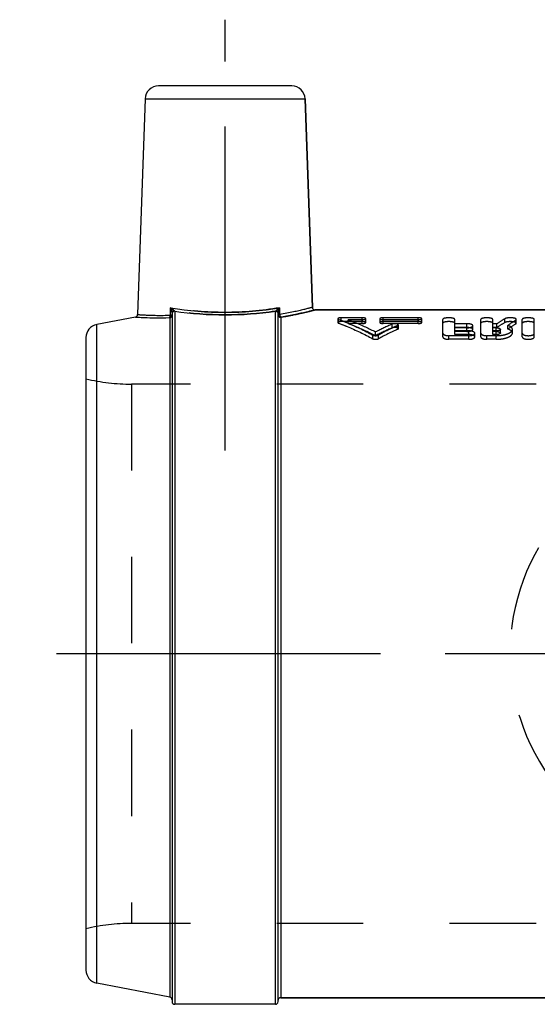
# Model space of a CAD drawing. Header units: millimetres. Extents: x 447 to 553, y 460 to 540.
# Tile 1 of 2: x 447 to 486, y 465 to 540. Entities that reach past the tile are written whole.
import ezdxf

# ---------------------------------------------------------------- set-up
doc = ezdxf.new("R2010")
doc.units = ezdxf.units.MM
doc.header["$LTSCALE"] = 65.185185
doc.linetypes.add('CENTER', pattern=[0.6, 0.375, -0.075, 0.075, -0.075])
doc.linetypes.add('HIDDEN', pattern=[0.2, 0.1, -0.1])
for name, color, linetype in [('ACHSEN_S', 7, 'CONTINUOUS'), ('KOERPER', 7, 'CONTINUOUS'), ('KONST.EL_MIT_GEO', 7, 'CONTINUOUS'), ('KURVEN', 7, 'CONTINUOUS')]:
    doc.layers.add(name, color=color, linetype=linetype)

msp = doc.modelspace()

# ---------------------------------------------------------------- linework, layer by layer
at = {"layer": 'ACHSEN_S', "color": 2, "linetype": 'CENTER'}
msp.add_line((552.742, 491.758), (447.292, 491.758), dxfattribs=at)
at = {"layer": 'KOERPER', "color": 2, "linetype": 'CENTER'}
msp.add_line((462.792, 507.108), (462.792, 539.608), dxfattribs=at)
at = {"layer": 'KOERPER', "color": 7, "linetype": 'Continuous'}
for p, q in [((456.759, 533.643), (456.19, 517.36)), ((468.826, 533.643), (469.376, 517.901)), ((507.292, 517.708), (469.576, 517.708)), ((466.592, 465.308), (458.992, 465.308)), ((507.292, 465.808), (466.992, 465.808))]:
    msp.add_line(p, q, dxfattribs=at)
at = {"layer": 'KONST.EL_MIT_GEO', "color": 7, "linetype": 'Continuous'}
for p, q in [((467.827, 534.608), (457.758, 534.608)), ((456.759, 533.643), (468.826, 533.643)), ((469.376, 517.901), (468.826, 533.643)), ((456.028, 517.17), (453.102, 516.602)), ((458.679, 517.31), (458.68, 517.869)), ((458.792, 517.468), (458.792, 465.508)), ((458.992, 517.612), (458.992, 465.308)), ((466.592, 465.308), (466.592, 517.612)), ((466.792, 465.508), (466.792, 517.468)), ((466.905, 517.869), (466.906, 517.354)), ((466.992, 517.148), (466.992, 465.808)), ((469.576, 517.708), (507.292, 517.708)), ((453.102, 466.914), (453.102, 516.602)), ((458.63, 517.116), (458.63, 465.839)), ((452.292, 515.62), (452.292, 467.896)), ((458.63, 465.839), (453.102, 466.914)), ((466.992, 465.808), (507.292, 465.808))]:
    msp.add_line(p, q, dxfattribs=at)
at = {"layer": 'KONST.EL_MIT_GEO', "color": 8, "linetype": 'HIDDEN'}
for p, q in [((471.292, 517.043), (471.292, 516.754)), ((471.345, 516.711), (471.345, 516.999)), ((471.556, 516.824), (471.556, 517.113)), ((473.141, 517.113), (471.556, 517.113)), ((473.141, 516.824), (471.556, 516.824)), ((472.084, 516.682), (472.084, 516.97)), ((473.141, 516.97), (472.084, 516.97)), ((473.141, 516.682), (472.084, 516.682)), ((473.141, 516.682), (473.141, 517.113)), ((473.406, 516.754), (473.406, 517.043)), ((474.462, 517.043), (474.462, 516.754)), ((474.726, 516.682), (474.726, 517.113)), ((477.368, 517.113), (474.726, 517.113)), ((477.368, 516.97), (474.726, 516.97)), ((477.368, 516.824), (474.726, 516.824)), ((477.368, 516.682), (474.726, 516.682)), ((475.39, 516.349), (475.39, 516.633)), ((475.813, 516.245), (475.813, 516.529)), ((475.866, 516.297), (475.866, 516.581)), ((477.368, 516.682), (477.368, 517.113)), ((477.632, 516.754), (477.632, 517.043)), ((479.221, 515.67), (479.221, 516.991)), ((480.127, 516.378), (480.127, 516.991)), ((481.032, 516.663), (480.127, 516.663)), ((481.032, 516.378), (481.032, 516.663)), ((481.485, 516.231), (481.485, 516.514)), ((482.089, 515.67), (482.089, 516.991)), ((482.995, 516.378), (482.995, 516.991)), ((483.304, 516.663), (482.995, 516.663)), ((483.304, 516.378), (483.304, 516.663)), ((483.904, 516.755), (483.904, 517.044)), ((484.128, 516.257), (484.128, 516.54)), ((484.724, 516.649), (484.724, 516.937)), ((484.767, 516.702), (484.767, 516.991)), ((485.22, 515.67), (485.22, 516.991)), ((486.125, 515.67), (486.125, 516.991)), ((473.938, 515.533), (473.938, 515.807)), ((474.153, 515.767), (474.153, 516.044)), ((474.368, 515.533), (474.368, 515.807)), ((479.674, 515.489), (479.674, 515.763)), ((481.183, 515.763), (479.674, 515.763)), ((481.032, 516.378), (480.127, 516.378)), ((480.127, 515.844), (480.127, 516.358)), ((481.032, 516.358), (480.127, 516.358)), ((481.183, 516.122), (480.127, 516.122)), ((481.032, 516.076), (480.127, 516.076)), ((481.183, 515.844), (480.127, 515.844)), ((481.032, 516.076), (481.032, 516.358)), ((481.183, 515.844), (481.183, 516.122)), ((481.183, 515.489), (481.183, 515.763)), ((481.636, 515.67), (481.636, 515.947)), ((482.542, 515.489), (482.542, 515.763)), ((483.245, 515.763), (482.542, 515.763)), ((483.304, 516.378), (482.995, 516.378)), ((482.995, 515.844), (482.995, 516.358)), ((483.245, 516.358), (482.995, 516.358)), ((483.245, 516.122), (482.995, 516.122)), ((483.245, 516.076), (482.995, 516.076)), ((483.245, 515.844), (482.995, 515.844)), ((483.245, 515.844), (483.245, 516.358)), ((483.245, 515.489), (483.245, 515.763)), ((483.566, 515.962), (483.566, 516.242)), ((484.472, 515.962), (484.472, 516.242)), ((481.183, 515.489), (479.674, 515.489)), ((483.245, 515.489), (482.542, 515.489)), ((455.733, 512.108), (455.733, 471.408)), ((499.292, 512.108), (455.733, 512.108)), ((499.292, 471.408), (455.733, 471.408))]:
    msp.add_line(p, q, dxfattribs=at)
at = {"layer": 'KONST.EL_MIT_GEO', "color": 7, "linetype": 'Continuous'}
for centre, radius, start, end in [((457.758, 533.608), 1, 90, 178), ((467.827, 533.608), 1, 2, 90), ((469.576, 517.908), 0.2, 181.99636, 270.00783), ((455.99, 517.367), 0.2, 280.99277, 358.00284), ((458.981, 517.417), 0.189, 169.59483, 179.93299), ((466.603, 517.417), 0.189, 0.067, 10.40574), ((467.168, 517.372), 0.261, 203.71804, 209.99312), ((453.292, 515.62), 1, 101, 180), ((453.292, 467.896), 1, 180, 259), ((458.592, 465.643), 0.2, 0, 79), ((458.992, 465.508), 0.2, 180, 270), ((466.592, 465.508), 0.2, 270, 0), ((466.992, 465.608), 0.2, 90, 180)]:
    msp.add_arc(centre, radius, start, end, dxfattribs=at)
at = {"layer": 'KONST.EL_MIT_GEO', "color": 8, "linetype": 'HIDDEN'}
for centre, radius, start, end in [((483.237, 498.534), 19.726, 113.43885, 117.41947), ((484.075, 498.157), 20.144, 114.21336, 118.80954), ((488.674, 508.864), 9.469, 120.24819, 124.54559), ((488.642, 508.536), 9.487, 119.96201, 124.23736), ((489.883, 508.537), 9.858, 121.5524, 125.7148), ((489.846, 508.213), 9.869, 121.25911, 125.40203), ((483.202, 498.12), 19.832, 113.19915, 117.15024), ((484.036, 497.749), 20.242, 113.96755, 118.53105), ((455.733, 527.108), 15, 256.73852, 270), ((455.733, 456.408), 15, 90, 103.26148)]:
    msp.add_arc(centre, radius, start, end, dxfattribs=at)
at = {"layer": 'KONST.EL_MIT_GEO', "color": 7, "linetype": 'Continuous'}
for points, knots in [([(469.376, 517.901), (469.373, 517.898), (469.357, 517.899), (469.328, 517.886), (469.275, 517.875), (469.203, 517.854), (469.111, 517.831), (468.949, 517.789), (468.699, 517.726), (468.344, 517.642), (467.921, 517.548), (467.434, 517.449), (467.088, 517.385), (466.906, 517.354)], [0, 0, 0, 0, 0.004276, 0.01704, 0.038238, 0.067797, 0.105569, 0.15139, 0.266394, 0.410983, 0.583037, 0.780208, 1, 1, 1, 1]), ([(456.028, 517.17), (456.085, 517.164), (456.311, 517.155), (456.806, 517.123), (457.604, 517.106), (458.234, 517.112), (458.593, 517.125)], [0, 0, 0, 0, 0.066841, 0.263723, 0.580124, 1, 1, 1, 1]), ([(456.19, 517.36), (456.193, 517.357), (456.209, 517.361), (456.238, 517.354), (456.29, 517.353), (456.362, 517.347), (456.455, 517.342), (456.617, 517.332), (456.869, 517.319), (457.226, 517.305), (457.653, 517.296), (458.146, 517.296), (458.495, 517.304), (458.679, 517.31)], [0, 0, 0, 0, 0.004193, 0.016722, 0.037548, 0.066622, 0.103843, 0.149081, 0.263044, 0.407037, 0.579313, 0.777864, 1, 1, 1, 1]), ([(458.593, 517.125), (458.606, 517.131), (458.662, 517.176), (458.679, 517.254), (458.679, 517.31)], [0, 0, 0, 0, 0.207198, 1, 1, 1, 1]), ([(458.63, 517.116), (458.674, 517.124), (458.759, 517.172), (458.792, 517.264), (458.792, 517.308)], [0, 0, 0, 0, 0.503425, 1, 1, 1, 1]), ([(458.679, 517.31), (458.705, 517.311), (458.741, 517.31), (458.78, 517.313), (458.791, 517.309)], [0, 0, 0, 0, 0.686116, 1, 1, 1, 1]), ([(458.68, 517.869), (460.036, 517.64), (462.792, 517.399), (465.548, 517.64), (466.905, 517.869)], [0, 0, 0, 0, 0.500024, 1, 1, 1, 1]), ([(458.68, 517.869), (458.733, 517.831), (458.827, 517.759), (458.92, 517.683), (458.956, 517.643)], [0, 0, 0, 0, 0.54886, 1, 1, 1, 1]), ([(458.68, 517.869), (458.709, 517.8), (458.756, 517.67), (458.792, 517.532), (458.792, 517.468)], [0, 0, 0, 0, 0.536775, 1, 1, 1, 1]), ([(458.956, 517.643), (458.912, 517.636), (458.829, 517.596), (458.792, 517.509), (458.792, 517.468)], [0, 0, 0, 0, 0.518349, 1, 1, 1, 1]), ([(458.992, 517.612), (458.947, 517.612), (458.853, 517.58), (458.803, 517.495), (458.795, 517.451)], [0, 0, 0, 0, 0.503348, 1, 1, 1, 1]), ([(458.992, 517.612), (460.249, 517.429), (462.792, 517.238), (465.336, 517.429), (466.592, 517.612)], [0, 0, 0, 0, 0.500018, 1, 1, 1, 1]), ([(466.592, 517.612), (466.638, 517.612), (466.731, 517.58), (466.781, 517.495), (466.789, 517.451)], [0, 0, 0, 0, 0.503348, 1, 1, 1, 1]), ([(466.629, 517.643), (466.664, 517.683), (466.757, 517.759), (466.852, 517.831), (466.905, 517.869)], [0, 0, 0, 0, 0.451139, 1, 1, 1, 1]), ([(466.629, 517.643), (466.672, 517.636), (466.755, 517.596), (466.792, 517.509), (466.792, 517.468)], [0, 0, 0, 0, 0.51835, 1, 1, 1, 1]), ([(466.906, 517.354), (466.88, 517.353), (466.843, 517.35), (466.805, 517.35), (466.794, 517.345)], [0, 0, 0, 0, 0.684618, 1, 1, 1, 1]), ([(466.817, 517.618), (466.822, 517.638), (466.847, 517.724), (466.878, 517.807), (466.905, 517.869)], [0, 0, 0, 0, 0.239593, 1, 1, 1, 1]), ([(466.942, 517.241), (466.948, 517.231), (466.97, 517.199), (467.003, 517.172), (467.03, 517.165)], [0, 0, 0, 0, 0.28612, 1, 1, 1, 1]), ([(467.03, 517.165), (467.021, 517.163), (467.008, 517.161), (466.992, 517.153), (466.992, 517.148)], [0, 0, 0, 0, 0.682297, 1, 1, 1, 1]), ([(469.576, 517.708), (469.518, 517.694), (469.295, 517.634), (468.802, 517.516), (468.012, 517.34), (467.387, 517.224), (467.03, 517.165)], [0, 0, 0, 0, 0.067933, 0.266821, 0.583558, 1, 1, 1, 1]), ([(458.593, 517.125), (458.598, 517.125), (458.609, 517.125), (458.63, 517.124), (458.63, 517.116)], [0, 0, 0, 0, 0.405504, 1, 1, 1, 1])]:
    msp.add_open_spline(points, degree=3, knots=knots, dxfattribs=at)
at = {"layer": 'KONST.EL_MIT_GEO', "color": 8, "linetype": 'HIDDEN'}
for points, knots in [([(458.593, 517.125), (458.606, 517.131), (458.662, 517.176), (458.679, 517.254), (458.679, 517.31)], [0, 0, 0, 0, 0.207201, 1, 1, 1, 1]), ([(458.63, 517.116), (458.63, 517.117), (458.621, 517.129), (458.605, 517.125), (458.593, 517.125)], [0, 0, 0, 0, 0.11947, 1, 1, 1, 1]), ([(458.792, 517.308), (458.792, 517.31), (458.777, 517.309), (458.76, 517.312), (458.722, 517.311), (458.695, 517.31), (458.679, 517.31)], [0, 0, 0, 0, 0.069265, 0.26485, 0.580415, 1, 1, 1, 1]), ([(466.905, 517.869), (465.548, 517.64), (462.792, 517.399), (460.036, 517.64), (458.68, 517.869)], [0, 0, 0, 0, 0.500024, 1, 1, 1, 1]), ([(458.792, 517.468), (458.792, 517.532), (458.756, 517.67), (458.709, 517.8), (458.68, 517.869)], [0, 0, 0, 0, 0.463221, 1, 1, 1, 1]), ([(458.956, 517.643), (458.92, 517.683), (458.827, 517.759), (458.733, 517.831), (458.68, 517.869)], [0, 0, 0, 0, 0.451139, 1, 1, 1, 1]), ([(458.956, 517.643), (458.912, 517.636), (458.829, 517.596), (458.792, 517.509), (458.792, 517.468)], [0, 0, 0, 0, 0.51835, 1, 1, 1, 1]), ([(466.592, 517.612), (465.336, 517.429), (462.792, 517.238), (460.249, 517.429), (458.992, 517.612)], [0, 0, 0, 0, 0.500018, 1, 1, 1, 1]), ([(466.592, 517.612), (466.643, 517.612), (466.749, 517.572), (466.792, 517.467), (466.792, 517.417)], [0, 0, 0, 0, 0.504027, 1, 1, 1, 1]), ([(466.905, 517.869), (466.852, 517.831), (466.757, 517.759), (466.664, 517.683), (466.629, 517.643)], [0, 0, 0, 0, 0.54886, 1, 1, 1, 1]), ([(466.629, 517.643), (466.672, 517.636), (466.755, 517.596), (466.792, 517.509), (466.792, 517.468)], [0, 0, 0, 0, 0.518349, 1, 1, 1, 1]), ([(466.905, 517.869), (466.876, 517.8), (466.828, 517.67), (466.792, 517.532), (466.792, 517.468)], [0, 0, 0, 0, 0.536775, 1, 1, 1, 1]), ([(466.792, 517.344), (466.792, 517.347), (466.808, 517.347), (466.825, 517.351), (466.863, 517.352), (466.89, 517.353), (466.906, 517.354)], [0, 0, 0, 0, 0.070465, 0.266662, 0.581768, 1, 1, 1, 1]), ([(466.792, 517.344), (466.792, 517.294), (466.836, 517.189), (466.941, 517.148), (466.992, 517.148)], [0, 0, 0, 0, 0.496147, 1, 1, 1, 1]), ([(466.906, 517.354), (466.908, 517.331), (466.925, 517.257), (466.977, 517.178), (467.03, 517.165)], [0, 0, 0, 0, 0.293805, 1, 1, 1, 1]), ([(467.03, 517.165), (467.387, 517.224), (468.012, 517.34), (468.802, 517.516), (469.295, 517.633), (469.518, 517.694), (469.576, 517.708)], [0, 0, 0, 0, 0.416397, 0.733127, 0.932052, 1, 1, 1, 1]), ([(471.556, 517.113), (471.494, 517.113), (471.408, 517.105), (471.321, 517.08), (471.292, 517.054), (471.292, 517.043)], [0, 0, 0, 0, 0.663341, 0.879153, 1, 1, 1, 1]), ([(471.292, 517.043), (471.292, 517.039), (471.301, 517.016), (471.327, 517.006), (471.345, 516.999)], [0, 0, 0, 0, 0.172471, 1, 1, 1, 1]), ([(471.556, 516.824), (471.494, 516.824), (471.408, 516.815), (471.321, 516.79), (471.292, 516.765), (471.292, 516.754)], [0, 0, 0, 0, 0.664122, 0.879882, 1, 1, 1, 1]), ([(471.292, 516.754), (471.292, 516.75), (471.301, 516.727), (471.327, 516.718), (471.345, 516.711)], [0, 0, 0, 0, 0.171449, 1, 1, 1, 1]), ([(471.345, 516.999), (471.563, 516.918), (472.449, 516.569), (473.308, 516.153), (473.938, 515.807)], [0, 0, 0, 0, 0.244879, 1, 1, 1, 1]), ([(471.345, 516.711), (471.563, 516.631), (472.448, 516.286), (473.307, 515.875), (473.938, 515.533)], [0, 0, 0, 0, 0.244993, 1, 1, 1, 1]), ([(472.084, 516.97), (472.257, 516.904), (472.961, 516.627), (473.647, 516.307), (474.153, 516.044)], [0, 0, 0, 0, 0.245901, 1, 1, 1, 1]), ([(472.084, 516.682), (472.257, 516.617), (472.96, 516.343), (473.646, 516.026), (474.153, 515.767)], [0, 0, 0, 0, 0.245992, 1, 1, 1, 1]), ([(473.406, 517.043), (473.406, 517.054), (473.378, 517.08), (473.289, 517.105), (473.204, 517.113), (473.141, 517.113)], [0, 0, 0, 0, 0.119045, 0.337344, 1, 1, 1, 1]), ([(473.141, 516.97), (473.204, 516.97), (473.29, 516.978), (473.378, 517.006), (473.406, 517.031), (473.406, 517.043)], [0, 0, 0, 0, 0.66226, 0.880195, 1, 1, 1, 1]), ([(473.406, 516.754), (473.406, 516.765), (473.377, 516.79), (473.289, 516.815), (473.204, 516.824), (473.141, 516.824)], [0, 0, 0, 0, 0.118318, 0.336563, 1, 1, 1, 1]), ([(473.141, 516.682), (473.204, 516.682), (473.29, 516.69), (473.378, 516.717), (473.406, 516.743), (473.406, 516.754)], [0, 0, 0, 0, 0.663063, 0.88093, 1, 1, 1, 1]), ([(474.726, 517.113), (474.664, 517.113), (474.578, 517.105), (474.49, 517.08), (474.462, 517.054), (474.462, 517.043)], [0, 0, 0, 0, 0.663628, 0.880941, 1, 1, 1, 1]), ([(474.462, 517.043), (474.462, 517.031), (474.49, 517.006), (474.578, 516.978), (474.664, 516.97), (474.726, 516.97)], [0, 0, 0, 0, 0.119789, 0.338711, 1, 1, 1, 1]), ([(474.726, 516.824), (474.664, 516.824), (474.578, 516.815), (474.49, 516.79), (474.462, 516.765), (474.462, 516.754)], [0, 0, 0, 0, 0.664411, 0.881668, 1, 1, 1, 1]), ([(474.462, 516.754), (474.462, 516.743), (474.49, 516.717), (474.578, 516.69), (474.664, 516.682), (474.726, 516.682)], [0, 0, 0, 0, 0.119055, 0.337909, 1, 1, 1, 1]), ([(475.866, 516.581), (475.866, 516.605), (475.792, 516.65), (475.679, 516.666), (475.531, 516.669), (475.432, 516.651), (475.39, 516.633)], [0, 0, 0, 0, 0.140887, 0.406397, 0.730594, 1, 1, 1, 1]), ([(475.813, 516.529), (475.821, 516.532), (475.843, 516.543), (475.866, 516.564), (475.866, 516.581)], [0, 0, 0, 0, 0.342113, 1, 1, 1, 1]), ([(477.632, 517.043), (477.632, 517.054), (477.604, 517.08), (477.516, 517.105), (477.43, 517.113), (477.368, 517.113)], [0, 0, 0, 0, 0.119045, 0.337344, 1, 1, 1, 1]), ([(477.368, 516.97), (477.431, 516.97), (477.516, 516.978), (477.604, 517.006), (477.632, 517.031), (477.632, 517.043)], [0, 0, 0, 0, 0.66226, 0.880195, 1, 1, 1, 1]), ([(477.632, 516.754), (477.632, 516.765), (477.604, 516.79), (477.516, 516.815), (477.43, 516.824), (477.368, 516.824)], [0, 0, 0, 0, 0.118318, 0.336563, 1, 1, 1, 1]), ([(477.368, 516.682), (477.431, 516.682), (477.516, 516.69), (477.604, 516.717), (477.632, 516.743), (477.632, 516.754)], [0, 0, 0, 0, 0.663063, 0.88093, 1, 1, 1, 1]), ([(480.127, 516.991), (480.127, 517.011), (480.079, 517.055), (479.927, 517.099), (479.674, 517.124), (479.421, 517.099), (479.269, 517.055), (479.221, 517.01), (479.221, 516.991)], [0, 0, 0, 0, 0.060641, 0.169277, 0.499398, 0.829884, 0.939809, 1, 1, 1, 1]), ([(480.127, 516.702), (480.127, 516.722), (480.079, 516.766), (479.927, 516.81), (479.674, 516.834), (479.421, 516.81), (479.269, 516.766), (479.221, 516.722), (479.221, 516.702)], [0, 0, 0, 0, 0.060268, 0.168877, 0.499397, 0.830283, 0.940182, 1, 1, 1, 1]), ([(481.485, 516.514), (481.485, 516.537), (481.442, 516.589), (481.341, 516.627), (481.198, 516.657), (481.09, 516.663), (481.032, 516.663)], [0, 0, 0, 0, 0.134633, 0.351889, 0.654937, 1, 1, 1, 1]), ([(481.032, 516.358), (481.14, 516.358), (481.288, 516.375), (481.442, 516.438), (481.485, 516.491), (481.485, 516.514)], [0, 0, 0, 0, 0.644091, 0.863438, 1, 1, 1, 1]), ([(482.995, 516.991), (482.995, 517.011), (482.947, 517.055), (482.795, 517.099), (482.542, 517.124), (482.289, 517.099), (482.137, 517.055), (482.089, 517.01), (482.089, 516.991)], [0, 0, 0, 0, 0.060641, 0.169277, 0.499398, 0.829884, 0.939809, 1, 1, 1, 1]), ([(482.995, 516.702), (482.995, 516.722), (482.947, 516.766), (482.795, 516.81), (482.542, 516.834), (482.289, 516.81), (482.137, 516.766), (482.089, 516.722), (482.089, 516.702)], [0, 0, 0, 0, 0.060268, 0.168877, 0.499397, 0.830283, 0.940182, 1, 1, 1, 1]), ([(484.767, 516.991), (484.767, 517.007), (484.734, 517.045), (484.614, 517.09), (484.399, 517.119), (484.171, 517.113), (484.001, 517.083), (483.93, 517.059), (483.904, 517.044)], [0, 0, 0, 0, 0.053697, 0.143865, 0.428996, 0.757905, 0.897813, 1, 1, 1, 1]), ([(484.767, 516.702), (484.767, 516.719), (484.734, 516.756), (484.613, 516.8), (484.399, 516.829), (484.171, 516.823), (484.001, 516.793), (483.93, 516.77), (483.904, 516.755)], [0, 0, 0, 0, 0.053303, 0.143358, 0.428671, 0.757887, 0.89787, 1, 1, 1, 1]), ([(484.472, 516.242), (484.472, 516.271), (484.447, 516.356), (484.32, 516.464), (484.2, 516.515), (484.128, 516.54)], [0, 0, 0, 0, 0.182597, 0.525998, 1, 1, 1, 1]), ([(484.724, 516.937), (484.731, 516.941), (484.75, 516.954), (484.767, 516.975), (484.767, 516.991)], [0, 0, 0, 0, 0.329048, 1, 1, 1, 1]), ([(484.724, 516.649), (484.731, 516.653), (484.75, 516.666), (484.767, 516.687), (484.767, 516.702)], [0, 0, 0, 0, 0.330093, 1, 1, 1, 1]), ([(486.125, 516.991), (486.125, 517.011), (486.078, 517.055), (485.926, 517.099), (485.673, 517.124), (485.42, 517.099), (485.267, 517.055), (485.22, 517.01), (485.22, 516.991)], [0, 0, 0, 0, 0.060641, 0.169277, 0.499398, 0.829884, 0.939809, 1, 1, 1, 1]), ([(486.125, 516.702), (486.125, 516.722), (486.077, 516.766), (485.926, 516.81), (485.673, 516.834), (485.42, 516.81), (485.268, 516.766), (485.22, 516.722), (485.22, 516.702)], [0, 0, 0, 0, 0.060268, 0.168877, 0.499397, 0.830283, 0.940182, 1, 1, 1, 1]), ([(473.938, 515.807), (474.002, 515.772), (474.153, 515.754), (474.304, 515.772), (474.368, 515.807)], [0, 0, 0, 0, 0.500025, 1, 1, 1, 1]), ([(475.866, 516.297), (475.866, 516.321), (475.792, 516.365), (475.679, 516.382), (475.531, 516.384), (475.432, 516.366), (475.39, 516.349)], [0, 0, 0, 0, 0.140233, 0.405881, 0.730443, 1, 1, 1, 1]), ([(475.813, 516.245), (475.821, 516.249), (475.843, 516.26), (475.866, 516.281), (475.866, 516.297)], [0, 0, 0, 0, 0.343223, 1, 1, 1, 1]), ([(479.221, 515.947), (479.221, 515.885), (479.349, 515.809), (479.505, 515.773), (479.616, 515.763), (479.674, 515.763)], [0, 0, 0, 0, 0.36296, 0.661974, 1, 1, 1, 1]), ([(479.221, 515.67), (479.221, 515.609), (479.35, 515.534), (479.505, 515.498), (479.616, 515.489), (479.674, 515.489)], [0, 0, 0, 0, 0.361774, 0.661231, 1, 1, 1, 1]), ([(481.485, 516.231), (481.485, 516.254), (481.442, 516.306), (481.287, 516.363), (481.14, 516.378), (481.032, 516.378)], [0, 0, 0, 0, 0.133974, 0.351519, 1, 1, 1, 1]), ([(481.032, 516.076), (481.14, 516.076), (481.288, 516.094), (481.442, 516.156), (481.485, 516.209), (481.485, 516.231)], [0, 0, 0, 0, 0.645127, 0.864348, 1, 1, 1, 1]), ([(481.183, 515.763), (481.241, 515.763), (481.352, 515.773), (481.508, 515.81), (481.636, 515.885), (481.636, 515.947)], [0, 0, 0, 0, 0.339934, 0.637457, 1, 1, 1, 1]), ([(481.636, 515.67), (481.636, 515.731), (481.506, 515.802), (481.352, 515.835), (481.241, 515.844), (481.183, 515.844)], [0, 0, 0, 0, 0.357501, 0.659307, 1, 1, 1, 1]), ([(481.183, 515.489), (481.241, 515.489), (481.352, 515.498), (481.508, 515.535), (481.636, 515.609), (481.636, 515.67)], [0, 0, 0, 0, 0.340681, 0.638643, 1, 1, 1, 1]), ([(481.636, 515.947), (481.636, 515.99), (481.563, 516.052), (481.455, 516.09), (481.38, 516.106), (481.339, 516.112)], [0, 0, 0, 0, 0.365164, 0.652403, 1, 1, 1, 1]), ([(482.089, 515.947), (482.089, 515.885), (482.217, 515.809), (482.373, 515.773), (482.484, 515.763), (482.542, 515.763)], [0, 0, 0, 0, 0.36296, 0.661974, 1, 1, 1, 1]), ([(482.089, 515.67), (482.089, 515.609), (482.218, 515.534), (482.373, 515.498), (482.484, 515.489), (482.542, 515.489)], [0, 0, 0, 0, 0.361774, 0.661231, 1, 1, 1, 1]), ([(483.245, 516.358), (483.322, 516.358), (483.427, 516.352), (483.566, 516.283), (483.566, 516.242)], [0, 0, 0, 0, 0.647729, 1, 1, 1, 1]), ([(483.245, 515.763), (483.403, 515.763), (483.698, 515.786), (484.041, 515.872), (484.26, 515.976), (484.398, 516.069), (484.472, 516.175), (484.472, 516.242)], [0, 0, 0, 0, 0.339406, 0.635435, 0.756687, 0.856966, 1, 1, 1, 1]), ([(483.566, 516.242), (483.566, 516.2), (483.428, 516.129), (483.322, 516.122), (483.245, 516.122)], [0, 0, 0, 0, 0.354952, 1, 1, 1, 1]), ([(483.245, 516.076), (483.322, 516.076), (483.426, 516.071), (483.566, 516.003), (483.566, 515.962)], [0, 0, 0, 0, 0.648805, 1, 1, 1, 1]), ([(483.245, 515.489), (483.403, 515.489), (483.698, 515.512), (484.041, 515.596), (484.26, 515.699), (484.397, 515.791), (484.472, 515.896), (484.472, 515.962)], [0, 0, 0, 0, 0.340126, 0.636574, 0.757828, 0.857931, 1, 1, 1, 1]), ([(483.566, 515.962), (483.566, 515.92), (483.427, 515.851), (483.322, 515.844), (483.245, 515.844)], [0, 0, 0, 0, 0.353851, 1, 1, 1, 1]), ([(484.472, 515.962), (484.472, 515.991), (484.446, 516.075), (484.319, 516.182), (484.2, 516.233), (484.128, 516.257)], [0, 0, 0, 0, 0.181539, 0.524651, 1, 1, 1, 1]), ([(485.22, 515.947), (485.22, 515.885), (485.348, 515.81), (485.503, 515.773), (485.672, 515.758), (485.84, 515.773), (485.997, 515.809), (486.125, 515.884), (486.125, 515.947)], [0, 0, 0, 0, 0.181676, 0.329804, 0.49949, 0.669091, 0.817565, 1, 1, 1, 1]), ([(485.22, 515.67), (485.22, 515.609), (485.348, 515.535), (485.503, 515.498), (485.672, 515.484), (485.84, 515.498), (485.996, 515.534), (486.125, 515.608), (486.125, 515.67)], [0, 0, 0, 0, 0.181084, 0.32943, 0.499488, 0.669462, 0.818157, 1, 1, 1, 1]), ([(473.938, 515.533), (474.002, 515.498), (474.153, 515.48), (474.303, 515.498), (474.368, 515.533)], [0, 0, 0, 0, 0.500025, 1, 1, 1, 1])]:
    msp.add_open_spline(points, degree=3, knots=knots, dxfattribs=at)
for points in [[(458.796, 517.451), (458.793, 517.439), (458.792, 517.428), (458.792, 517.417)], [(458.992, 517.612), (458.979, 517.62), (458.967, 517.631), (458.956, 517.643)], [(466.629, 517.643), (466.618, 517.631), (466.606, 517.62), (466.592, 517.612)], [(481.339, 516.112), (481.288, 516.119), (481.235, 516.122), (481.183, 516.122)]]:
    msp.add_open_spline(points, degree=3, dxfattribs=at)
at = {"layer": 'KONST.EL_MIT_GEO', "color": 7, "linetype": 'Continuous'}
for points in [[(458.956, 517.643), (458.967, 517.631), (458.979, 517.62), (458.992, 517.612)], [(466.592, 517.612), (466.606, 517.62), (466.618, 517.631), (466.629, 517.643)], [(466.792, 517.468), (466.792, 517.498), (466.797, 517.529), (466.803, 517.559)], [(466.792, 517.344), (466.792, 517.321), (466.797, 517.298), (466.804, 517.277)], [(466.803, 517.559), (466.807, 517.579), (466.812, 517.598), (466.817, 517.618)], [(466.804, 517.277), (466.816, 517.245), (466.837, 517.216), (466.864, 517.194)], [(466.864, 517.194), (466.882, 517.18), (466.902, 517.168), (466.924, 517.16)], [(466.906, 517.354), (466.909, 517.324), (466.917, 517.294), (466.929, 517.267)], [(466.924, 517.16), (466.946, 517.153), (466.969, 517.148), (466.992, 517.148)]]:
    msp.add_open_spline(points, degree=3, dxfattribs=at)
at = {"layer": 'KURVEN', "color": 8, "linetype": 'HIDDEN'}
msp.add_line((503.193, 491.758), (484.292, 491.758), dxfattribs=at)
msp.add_arc((500.292, 491.758), 16, 56.63285, 303.36727, dxfattribs=at)

doc.saveas('drawing.dxf')
